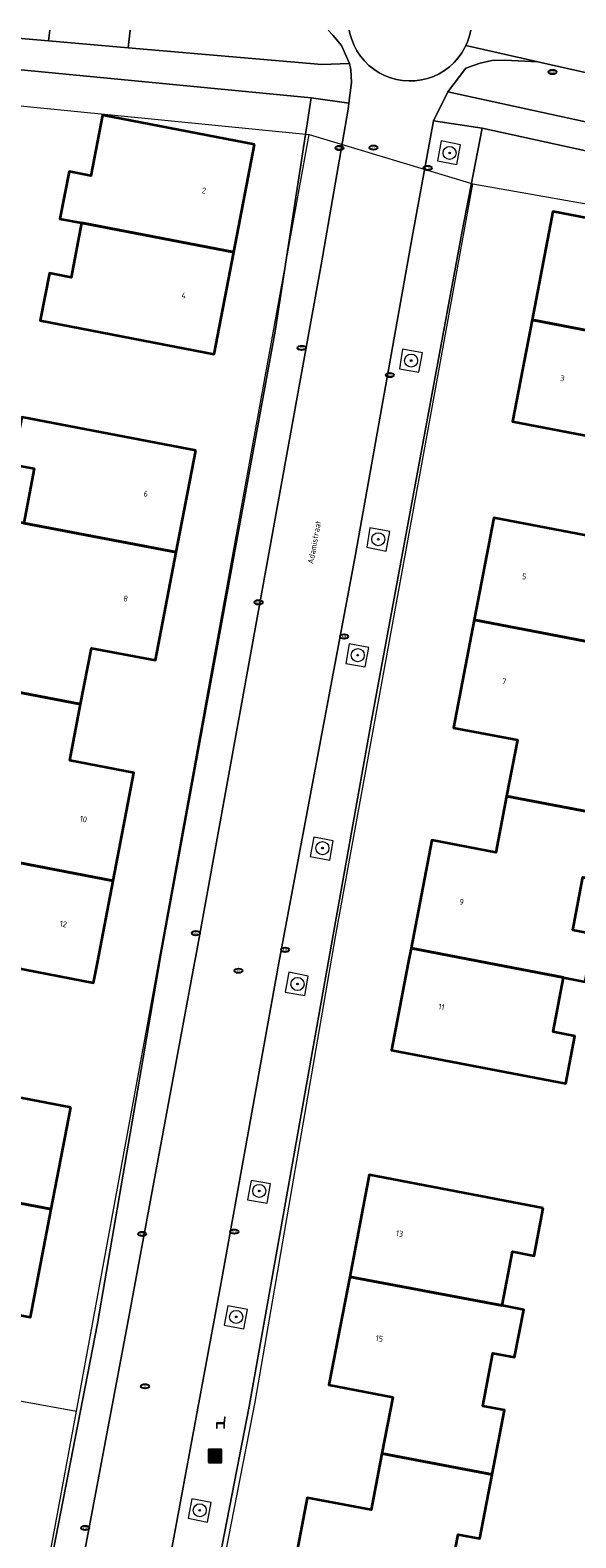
# Model space of a CAD drawing. Header units: metres. Extents: x 253395 to 254027, y 592765 to 593194.
# Tile 171 of 173: x 253866 to 253900, y 593102 to 593194. Entities that reach past the tile are written whole.
import ezdxf
from ezdxf.enums import TextEntityAlignment as Align
from ezdxf.lldxf.tags import DXFTag

# ---------------------------------------------------------------- set-up
doc = ezdxf.new("R2010")
doc.units = ezdxf.units.M
for name, color, linetype, lineweight in [('B-WE-GR-BOOM-S', 254, 'Continuous', 25), ('B-WE-IE-MEUBILAIR-S', 254, 'Continuous', 25), ('B-WE-IE-MEUBILAIR_WEGMEUBILAIR-GV', 254, 'Continuous', 18), ('B-WE-IE-MEUBILAIR_WEGMEUBILAIR-S', 254, 'Continuous', 25), ('B-WE-IE-MEUBILAIR_WEGMEUBILAIR_AFVALBAK-S', 254, 'Continuous', 25), ('B-WE-KG-GRENS_PERCEEL-G', 254, 'KG-PERCEEL-SO', 18), ('B-WE-OG-BEBOUWING-GV', 254, 'Continuous', 35), ('B-WE-OG-BEBOUWING-T18', 254, 'Continuous', 18), ('B-WE-OG-TERREIN_BEGROEID-GV', 254, 'Continuous', 18), ('B-WE-OG-TERREIN_ERF-GV', 254, 'Continuous', 18), ('B-WE-OG-TOPOGRAFIE-T18', 254, 'Continuous', 18), ('B-WE-VH-GESLOTENVERHARDING-GV', 254, 'Continuous', 18), ('B-WE-VH-OPENVERHARDING-GV', 254, 'Continuous', 18), ('B-WE-VH-OPENVERHARDING_TEGEL-GV', 254, 'Continuous', 18)]:
    doc.layers.add(name, color=color, linetype=linetype, lineweight=lineweight)
doc.styles.add('NLCS-ISO', font='txt')
doc.styles.add('NLCS-ISO-M200-T18', font='txt', dxfattribs={"height": 0.36})
doc.styles.get("Standard").update_dxf_attribs({"font": 'simplex.shx'})
tags = doc.linetypes.add('KG-PERCEEL-SO', pattern='A,5.5,-2,["P",Standard,S=1.8,R=0,X=-0.5,Y=-0.9],-2,5.5,-2,[5,NLCS.SHX,S=0.75,R=0,X=0,Y=0],-2', length=19).pattern_tags.tags
tags[6] = DXFTag(74, 10)

# ---------------------------------------------------------------- blocks, each defined once
blk = doc.blocks.new('SIE-WEG_AFVALBAK-SO')
h = blk.add_hatch(color=256)
h.dxf.hatch_style = 1
h.paths.add_polyline_path([(-1.5, -1.5), (1.5, -1.5), (1.5, 1.5), (-1.5, 1.5)])
for points in [[(-2, -2), (2, -2), (2, 2), (-2, 2)], [(-1.5, -1.5), (1.5, -1.5), (1.5, 1.5), (-1.5, 1.5)]]:
    blk.add_lwpolyline(points, close=True)
blk = doc.blocks.new('SIE-MEUBILAIR_PUT_KOLK-SO')
blk.add_ellipse((0, 0), major_axis=(1.25, 0), ratio=0.54)
at = {"style": 'NLCS-ISO'}
blk.add_text('klk', height=0.75, dxfattribs=at).set_placement((0.03, 0), align=Align.MIDDLE_CENTER)
blk = doc.blocks.new('SIE-MEUBILAIR_PUT_RIOOLPUT-SO')
blk.add_ellipse((0, 0), major_axis=(1.25, 0), ratio=0.54)
at = {"style": 'NLCS-ISO'}
blk.add_text('ri', height=0.75, dxfattribs=at).set_placement((-0.04, 0.07), align=Align.MIDDLE_CENTER)
blk = doc.blocks.new('SIE-WEG_ZITBANK-SO')
at = {"color": 0, "linetype": 'ByBlock', "lineweight": 18}
blk.add_lwpolyline([(-0.91, -1.63), (-0.91, -0.2), (1.09, -0.2), (1.09, -1.63), (1.29, -1.63), (1.29, -0.21), (1.54, 1.78), (1.33, 1.78), (1.11, 0), (-1.11, 0), (-1.11, -1.63)], close=True, dxfattribs=at)
blk = doc.blocks.new('SGR-BOOM_GBKN-SO')
at = {"linetype": 'ByBlock', "lineweight": 18}
h = blk.add_hatch(color=0, dxfattribs=at)
h.dxf.hatch_style = 1
edge = h.paths.add_edge_path()
edge.add_arc((0, 0), 0.25, 0, 360)
at = {"color": 0, "linetype": 'ByBlock', "lineweight": 18}
for radius in [2, 0.25]:
    blk.add_circle((0, 0), radius, dxfattribs=at)
at = {"color": 0, "linetype": 'ByBlock', "lineweight": 18, "style": 'NLCS-ISO'}
blk.add_attdef('SOORT', (2.5, 0), '', height=1.5, dxfattribs=at)

msp = doc.modelspace()

# ---------------------------------------------------------------- linework, layer by layer
at = {"layer": 'B-WE-IE-MEUBILAIR_WEGMEUBILAIR-GV'}
for points in [[(253891.267, 593185.87), (253892.45, 593185.645), (253892.671, 593186.836), (253891.488, 593187.079)], [(253888.932, 593173.126), (253890.126, 593172.907), (253890.351, 593174.091), (253889.135, 593174.322)], [(253886.935, 593162.2), (253888.126, 593161.948), (253888.354, 593163.152), (253887.134, 593163.386)], [(253885.65, 593155.076), (253886.835, 593154.865), (253887.059, 593156.058), (253885.853, 593156.276)], [(253883.474, 593143.242), (253884.676, 593143.033), (253884.893, 593144.203), (253883.706, 593144.43)], [(253881.937, 593134.951), (253883.148, 593134.741), (253883.354, 593135.925), (253882.162, 593136.16)], [(253879.651, 593122.217), (253880.846, 593122.01), (253881.054, 593123.203), (253879.873, 593123.412)], [(253878.217, 593114.537), (253879.42, 593114.315), (253879.64, 593115.507), (253878.441, 593115.731)], [(253876.005, 593102.718), (253877.197, 593102.483), (253877.42, 593103.675), (253876.236, 593103.917)]]:
    msp.add_lwpolyline(points, close=True, dxfattribs=at)
at = {"layer": 'B-WE-KG-GRENS_PERCEEL-G'}
for points in [[(253856.898, 593190.099), (253883.406, 593187.466)], [(253869.173, 593109.27), (253873.403, 593132.268), (253883.406, 593187.466)], [(253883.406, 593187.466), (253893.423, 593184.457)], [(253867.878, 593048.74), (253868.397, 593051.423), (253873.233, 593074.65), (253880.108, 593109.834), (253885.027, 593138.322), (253890.693, 593169.414), (253893.423, 593184.457)], [(253893.423, 593184.457), (253919.124, 593179.915)], [(253842.805, 593114.071), (253869.173, 593109.27)], [(253858.631, 593056.518), (253862.425, 593074.989), (253866.34, 593094.233), (253867.814, 593101.881), (253869.173, 593109.27)]]:
    msp.add_lwpolyline(points, dxfattribs=at)
at = {"layer": 'B-WE-OG-BEBOUWING-GV'}
for points in [[(253880.072, 593186.87), (253870.762, 593188.664), (253870.048, 593184.952), (253868.722, 593185.207), (253868.165, 593182.31), (253869.491, 593182.055), (253878.801, 593180.265)], [(253907.634, 593180.97), (253898.322, 593182.755), (253897.05, 593176.121), (253906.36, 593174.331), (253907.686, 593174.076), (253908.244, 593176.983), (253906.918, 593177.238)], [(253878.801, 593180.265), (253869.491, 593182.055), (253868.85, 593178.725), (253867.525, 593178.98), (253866.965, 593176.073), (253877.601, 593174.028)], [(253906.36, 593174.331), (253897.05, 593176.121), (253895.858, 593169.905), (253906.494, 593167.859), (253907.048, 593170.747), (253905.722, 593171.001)], [(253876.474, 593168.129), (253865.827, 593170.169), (253865.272, 593167.271), (253866.598, 593167.017), (253865.957, 593163.668), (253875.278, 593161.883)], [(253865.957, 593163.668), (253864.631, 593163.922), (253864.074, 593161.014), (253865.4, 593160.76), (253864.779, 593157.519), (253863.453, 593157.773), (253862.705, 593153.863), (253869.433, 593152.574), (253870.093, 593156.022), (253874.012, 593155.271), (253875.278, 593161.883)], [(253905.374, 593161.95), (253894.718, 593163.997), (253893.518, 593157.753), (253902.848, 593155.959), (253903.49, 593159.298), (253904.816, 593159.043)], [(253902.848, 593155.959), (253893.518, 593157.753), (253892.248, 593151.141), (253896.157, 593150.39), (253895.496, 593146.948), (253902.243, 593145.652), (253902.995, 593149.566), (253901.669, 593149.82), (253902.292, 593153.061), (253903.618, 593152.807), (253904.174, 593155.704)], [(253869.433, 593152.574), (253862.705, 593153.863), (253861.956, 593149.954), (253863.282, 593149.7), (253862.659, 593146.449), (253861.333, 593146.703), (253860.778, 593143.805), (253862.104, 593143.551), (253871.426, 593141.765), (253872.692, 593148.376), (253868.772, 593149.127)], [(253902.243, 593145.652), (253895.496, 593146.948), (253894.833, 593143.495), (253890.924, 593144.246), (253889.653, 593137.629), (253894.312, 593136.733), (253898.982, 593135.835), (253900.308, 593135.58), (253900.53, 593136.733), (253900.865, 593138.477), (253899.539, 593138.732), (253900.165, 593141.993), (253901.491, 593141.738)], [(253871.426, 593141.765), (253862.104, 593143.551), (253861.463, 593140.202), (253860.137, 593140.456), (253859.582, 593137.558), (253863.889, 593136.733), (253870.229, 593135.519), (253870.462, 593136.733)], [(253894.312, 593136.733), (253889.653, 593137.629), (253889.481, 593136.733), (253888.454, 593131.391), (253899.11, 593129.343), (253899.668, 593132.251), (253898.342, 593132.505), (253898.982, 593135.835)], [(253868.826, 593127.885), (253858.187, 593129.919), (253857.632, 593127.011), (253858.958, 593126.758), (253858.321, 593123.428), (253867.633, 593121.647)], [(253858.321, 593123.428), (253856.995, 593123.681), (253856.439, 593120.774), (253857.765, 593120.52), (253857.14, 593117.25), (253855.814, 593117.503), (253855.068, 593113.604), (253861.777, 593112.32), (253862.438, 593115.778), (253866.367, 593115.026), (253867.633, 593121.647)], [(253897.736, 593121.706), (253887.089, 593123.748), (253885.893, 593117.512), (253895.218, 593115.743), (253895.853, 593119.053), (253897.178, 593118.799)], [(253895.218, 593115.743), (253885.893, 593117.512), (253884.623, 593110.891), (253888.532, 593110.141), (253887.869, 593106.684), (253894.611, 593105.407), (253895.363, 593109.331), (253894.037, 593109.585), (253894.66, 593112.836), (253895.986, 593112.582), (253896.544, 593115.489)], [(253894.611, 593105.407), (253887.869, 593106.684), (253887.206, 593103.227), (253883.297, 593103.977), (253882.041, 593097.431), (253891.349, 593095.57), (253892.675, 593095.316), (253893.232, 593098.223), (253891.906, 593098.477), (253892.53, 593101.728), (253893.856, 593101.474)]]:
    msp.add_lwpolyline(points, close=True, dxfattribs=at)
at = {"layer": 'B-WE-OG-TERREIN_BEGROEID-GV'}
for points in [[(253860.943, 593193.865), (253860.941, 593193.834), (253862.937, 593193.603), (253867.473, 593193.21), (253867.541, 593193.865)], [(253872.455, 593193.865), (253872.338, 593192.789), (253884.182, 593191.764), (253885.873, 593191.829), (253885.386, 593192.916), (253884.86, 593193.568), (253884.586, 593193.865)]]:
    msp.add_lwpolyline(points, dxfattribs=at)
msp.add_lwpolyline([(253907.751, 593189.599), (253897.415, 593191.926), (253895.389, 593192.022), (253894.584, 593192.003), (253893.886, 593191.848), (253892.999, 593191.532), (253891.902, 593190.084), (253916.99, 593184.62), (253917.486, 593184.512), (253918.102, 593187.344), (253917.745, 593187.422)], close=True, dxfattribs=at)
at = {"layer": 'B-WE-OG-TERREIN_ERF-GV'}
for points in [[(253865.819, 593090.733), (253870.474, 593114.643), (253874.249, 593136.733), (253874.276, 593136.892), (253881.341, 593175.429), (253883.54, 593189.726), (253863.852, 593191.61)], [(254000, 593164.925), (253960.979, 593173.264), (253937.94, 593178.272), (253914.455, 593183.377), (253913.569, 593183.571), (253893.992, 593187.865), (253892.784, 593181.55), (253887.237, 593151.59), (253884.584, 593136.733), (253879.734, 593109.574), (253872.078, 593070.145)], [(253865.827, 593170.169), (253876.474, 593168.129), (253875.278, 593161.883), (253874.012, 593155.271), (253870.093, 593156.022), (253869.433, 593152.574), (253868.772, 593149.127), (253872.692, 593148.376), (253871.426, 593141.765), (253870.462, 593136.733), (253870.229, 593135.519), (253863.889, 593136.733)], [(253865.957, 593163.668), (253866.598, 593167.017), (253865.272, 593167.271)], [(253900.308, 593135.58), (253898.982, 593135.835), (253898.342, 593132.505), (253899.668, 593132.251), (253899.11, 593129.343), (253888.454, 593131.391), (253889.481, 593136.733), (253889.653, 593137.629), (253890.924, 593144.246), (253894.833, 593143.495), (253895.496, 593146.948), (253896.157, 593150.39), (253892.248, 593151.141), (253893.518, 593157.753), (253894.718, 593163.997), (253905.374, 593161.95)], [(253900.165, 593141.993), (253899.539, 593138.732), (253900.865, 593138.477)], [(253858.187, 593129.919), (253868.826, 593127.885), (253867.633, 593121.647), (253866.367, 593115.026), (253862.438, 593115.778)], [(253882.041, 593097.431), (253883.297, 593103.977), (253887.206, 593103.227), (253887.869, 593106.684), (253888.532, 593110.141), (253884.623, 593110.891), (253885.893, 593117.512), (253887.089, 593123.748), (253897.736, 593121.706), (253897.178, 593118.799), (253895.853, 593119.053), (253895.218, 593115.743), (253896.544, 593115.489), (253895.986, 593112.582), (253894.66, 593112.836), (253894.037, 593109.585), (253895.363, 593109.331), (253894.611, 593105.407), (253893.856, 593101.474), (253892.53, 593101.728), (253891.906, 593098.477)]]:
    msp.add_lwpolyline(points, dxfattribs=at)
for points in [[(253866.965, 593176.073), (253867.525, 593178.98), (253868.85, 593178.725), (253869.491, 593182.055), (253868.165, 593182.31), (253868.722, 593185.207), (253870.048, 593184.952), (253870.762, 593188.664), (253880.072, 593186.87), (253878.801, 593180.265), (253877.601, 593174.028)], [(253906.36, 593174.331), (253905.722, 593171.001), (253907.048, 593170.747), (253906.494, 593167.859), (253895.858, 593169.905), (253897.05, 593176.121), (253898.322, 593182.755), (253907.634, 593180.97), (253906.918, 593177.238), (253908.244, 593176.983), (253907.686, 593174.076)]]:
    msp.add_lwpolyline(points, close=True, dxfattribs=at)
at = {"layer": 'B-WE-VH-GESLOTENVERHARDING-GV'}
for points in [[(253884.586, 593193.865), (253884.86, 593193.568), (253885.386, 593192.916), (253885.873, 593191.829), (253885.973, 593191.428), (253886.012, 593190.655), (253885.844, 593189.392), (253885.796, 593189.031), (253884.143, 593179.488), (253876.472, 593137.152), (253876.394, 593136.733), (253872.351, 593114.932), (253868.619, 593095.11), (253865.043, 593076.605)], [(253874.708, 593099.226), (253878.024, 593117.157), (253881.564, 593136.733), (253882.019, 593139.249), (253886.213, 593161.522), (253889.764, 593181.405), (253891.03, 593188.306), (253891.902, 593190.084), (253892.999, 593191.532), (253893.886, 593191.848), (253894.584, 593192.003), (253895.389, 593192.022), (253897.415, 593191.926), (253896.425, 593192.149), (253893.006, 593192.932), (253892.949, 593192.806), (253892.757, 593192.475), (253892.533, 593192.164), (253892.278, 593191.878), (253891.996, 593191.619), (253891.689, 593191.391), (253891.36, 593191.194), (253891.013, 593191.032), (253890.652, 593190.905), (253890.279, 593190.816), (253889.899, 593190.765), (253889.517, 593190.752), (253889.135, 593190.779), (253888.757, 593190.844), (253888.388, 593190.946), (253888.032, 593191.086), (253887.691, 593191.261), (253887.37, 593191.469), (253887.071, 593191.709), (253886.798, 593191.978), (253886.554, 593192.273), (253886.341, 593192.592), (253886.161, 593192.93), (253886.017, 593193.284), (253885.909, 593193.652), (253885.869, 593193.865)]]:
    msp.add_lwpolyline(points, dxfattribs=at)
at = {"layer": 'B-WE-VH-OPENVERHARDING-GV'}
for points in [[(253840.647, 593193.865), (253849.943, 593192.951), (253850.161, 593192.929), (253852.804, 593192.667), (253853.137, 593192.635), (253857.421, 593192.225), (253859.746, 593192.003), (253863.852, 593191.61), (253883.54, 593189.726), (253885.844, 593189.392), (253886.012, 593190.655), (253885.973, 593191.428), (253885.873, 593191.829), (253884.182, 593191.764), (253872.338, 593192.789), (253867.473, 593193.21), (253862.937, 593193.603), (253860.941, 593193.834), (253860.943, 593193.865)], [(253885.869, 593193.865), (253885.909, 593193.652), (253886.017, 593193.284), (253886.161, 593192.93), (253886.341, 593192.592), (253886.554, 593192.273), (253886.798, 593191.978), (253887.071, 593191.709), (253887.37, 593191.469), (253887.691, 593191.261), (253888.032, 593191.086), (253888.388, 593190.946), (253888.757, 593190.844), (253889.135, 593190.779), (253889.517, 593190.752), (253889.899, 593190.765), (253890.279, 593190.816), (253890.652, 593190.905), (253891.013, 593191.032), (253891.36, 593191.194), (253891.689, 593191.391), (253891.996, 593191.619), (253892.278, 593191.878), (253892.533, 593192.164), (253892.757, 593192.475), (253892.949, 593192.806), (253893.006, 593192.932), (253893.107, 593193.155), (253893.228, 593193.518), (253893.306, 593193.865)], [(253893.306, 593193.865), (253893.228, 593193.518), (253893.107, 593193.155), (253893.006, 593192.932), (253896.425, 593192.149), (253897.415, 593191.926), (253907.751, 593189.599)], [(253863.084, 593030.228), (253867.066, 593045.842), (253867.828, 593048.75), (253868.028, 593049.516), (253868.227, 593050.547), (253872.078, 593070.145), (253879.734, 593109.574), (253884.584, 593136.733), (253887.237, 593151.59), (253892.784, 593181.55), (253893.992, 593187.865), (253891.03, 593188.306), (253889.764, 593181.405), (253886.213, 593161.522), (253882.019, 593139.249), (253881.564, 593136.733), (253878.024, 593117.157), (253874.708, 593099.226), (253868.152, 593065.149), (253863.471, 593043.888)]]:
    msp.add_lwpolyline(points, dxfattribs=at)
for points in [[(253917.486, 593184.512), (253916.99, 593184.62), (253891.902, 593190.084), (253891.03, 593188.306), (253893.992, 593187.865), (253913.569, 593183.571), (253914.455, 593183.377), (253937.94, 593178.272), (253938.273, 593179.985), (253929.67, 593181.858), (253925.688, 593182.726), (253920.169, 593183.928), (253919.956, 593183.974)], [(253872.351, 593114.932), (253876.394, 593136.733), (253876.472, 593137.152), (253884.143, 593179.488), (253885.796, 593189.031), (253885.844, 593189.392), (253883.54, 593189.726), (253881.341, 593175.429), (253874.276, 593136.892), (253874.249, 593136.733), (253870.474, 593114.643), (253865.819, 593090.733), (253860.47, 593064.23), (253856.37, 593046.174), (253853.368, 593034.125), (253851.257, 593025.847), (253853.238, 593025.33), (253853.286, 593025.615), (253854.854, 593031.811), (253855.011, 593032.375), (253857.658, 593041.838), (253861.877, 593060.679), (253865.043, 593076.605), (253868.619, 593095.11)]]:
    msp.add_lwpolyline(points, close=True, dxfattribs=at)
at = {"layer": 'B-WE-VH-OPENVERHARDING_TEGEL-GV'}
msp.add_lwpolyline([(253867.541, 593193.865), (253867.473, 593193.21), (253872.338, 593192.789), (253872.455, 593193.865)], dxfattribs=at)

# ---------------------------------------------------------------- block references
at = {"layer": 'B-WE-GR-BOOM-S', "xscale": 0.2, "yscale": 0.2, "zscale": 0.2}
for p in [(253892.007, 593186.343), (253889.653, 593173.628), (253887.645, 593162.686), (253886.385, 593155.584), (253884.227, 593143.764), (253882.703, 593135.442), (253880.36, 593122.767), (253878.949, 593115.052), (253876.719, 593103.207)]:
    msp.add_blockref('SGR-BOOM_GBKN-SO', p, dxfattribs=at)
at = {"layer": 'B-WE-IE-MEUBILAIR-S', "xscale": 0.2, "yscale": 0.2, "zscale": 0.2}
for name, p in [('SIE-MEUBILAIR_PUT_KOLK-SO', (253898.299, 593191.301)), ('SIE-MEUBILAIR_PUT_KOLK-SO', (253885.274, 593186.647)), ('SIE-MEUBILAIR_PUT_RIOOLPUT-SO', (253887.355, 593186.67)), ('SIE-MEUBILAIR_PUT_KOLK-SO', (253890.664, 593185.422)), ('SIE-MEUBILAIR_PUT_KOLK-SO', (253882.954, 593174.404)), ('SIE-MEUBILAIR_PUT_KOLK-SO', (253888.349, 593172.737)), ('SIE-MEUBILAIR_PUT_KOLK-SO', (253880.319, 593158.819)), ('SIE-MEUBILAIR_PUT_KOLK-SO', (253885.559, 593156.726)), ('SIE-MEUBILAIR_PUT_KOLK-SO', (253876.482, 593138.555)), ('SIE-MEUBILAIR_PUT_KOLK-SO', (253881.943, 593137.537)), ('SIE-MEUBILAIR_PUT_RIOOLPUT-SO', (253879.095, 593136.253)), ('SIE-MEUBILAIR_PUT_KOLK-SO', (253873.199, 593120.134)), ('SIE-MEUBILAIR_PUT_KOLK-SO', (253878.837, 593120.279)), ('SIE-MEUBILAIR_PUT_RIOOLPUT-SO', (253873.373, 593110.806)), ('SIE-MEUBILAIR_PUT_KOLK-SO', (253869.713, 593102.128))]:
    msp.add_blockref(name, p, dxfattribs=at)
at = {"layer": 'B-WE-IE-MEUBILAIR_WEGMEUBILAIR-S', "xscale": 0.2, "yscale": 0.2, "zscale": 0.2}
msp.add_blockref('SIE-WEG_ZITBANK-SO', (253877.969, 593108.555), dxfattribs=at)
at = {"layer": 'B-WE-IE-MEUBILAIR_WEGMEUBILAIR_AFVALBAK-S', "xscale": 0.2, "yscale": 0.2, "zscale": 0.2}
msp.add_blockref('SIE-WEG_AFVALBAK-SO', (253877.66, 593106.526), dxfattribs=at)

# ---------------------------------------------------------------- texts
at = {"layer": 'B-WE-OG-BEBOUWING-T18', "style": 'NLCS-ISO-M200-T18'}
for s, rotation, p in [('2', 349.1, (253876.982, 593184.04)), ('4', 349.1, (253875.746, 593177.619)), ('3', 349.2, (253898.909, 593172.542)), ('6', 349.2, (253873.421, 593165.476)), ('5', 349.2, (253896.573, 593160.403)), ('8', 349.2, (253872.19, 593159.047)), ('7', 349.2, (253895.338, 593153.975)), ('10', 349.2, (253869.604, 593145.541)), ('9', 349.2, (253892.744, 593140.466)), ('12', 349.2, (253868.372, 593139.113)), ('11', 349.2, (253891.509, 593134.038)), ('13', 349.2, (253888.946, 593120.159)), ('15', 349.2, (253887.713, 593113.731))]:
    msp.add_text(s, height=0.36, rotation=rotation, dxfattribs=at).set_placement(p, align=Align.MIDDLE)
at = {"layer": 'B-WE-OG-TOPOGRAFIE-T18', "style": 'NLCS-ISO-M200-T18'}
msp.add_text('Adamistraat', height=0.36, rotation=79.5, dxfattribs=at).set_placement((253883.729, 593162.498), align=Align.MIDDLE)

doc.saveas('drawing.dxf')
